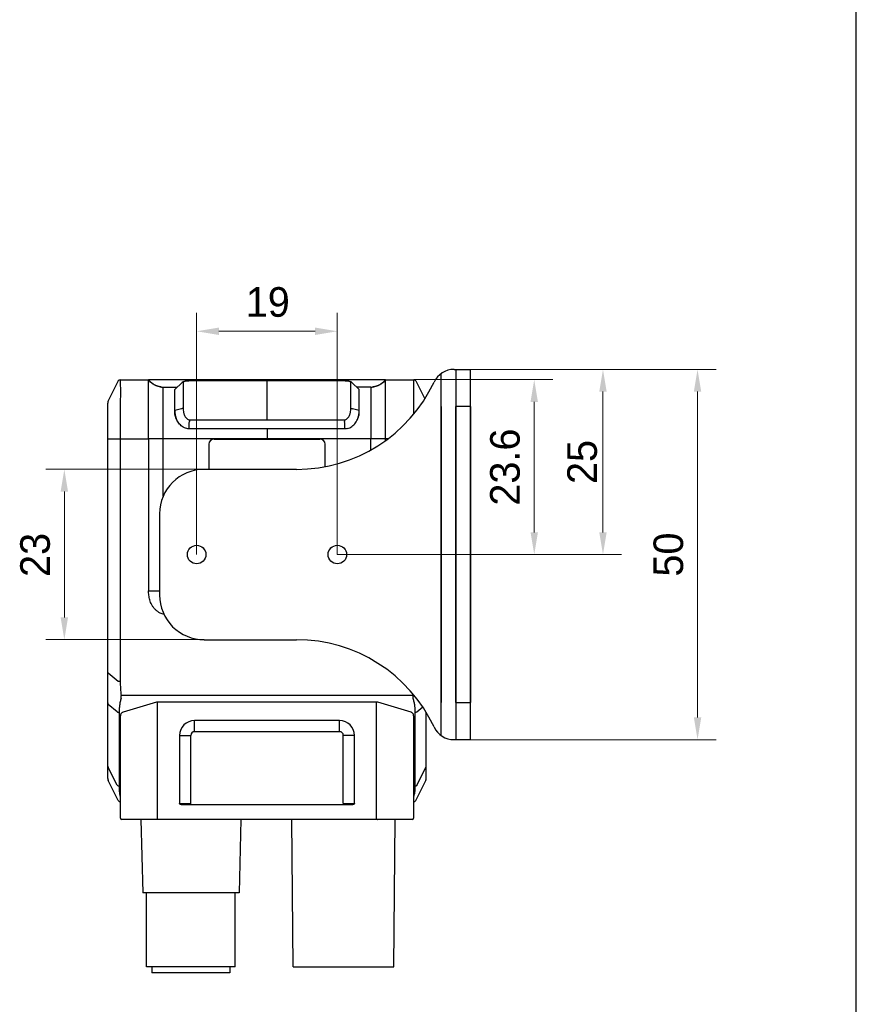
# Model space of a CAD drawing. Header units: millimetres. Extents: x 2329 to 5782, y 1296 to 2780.
# Tile 105 of 123: x 5002 to 5115, y 2119 to 2252. Entities that reach past the tile are written whole.
import ezdxf

# ---------------------------------------------------------------- set-up
doc = ezdxf.new("R2010")
doc.units = ezdxf.units.MM
doc.header["$LTSCALE"] = 0.3
for name, color, linetype in [('00_COMPONENTS', 7, 'Continuous'), ('09_ALL_ROUNDS', 7, 'Continuous'), ('20_ALL_FEATURES', 7, 'Continuous'), ('51__DRAFT_DIMS', 7, 'Continuous')]:
    doc.layers.add(name, color=color, linetype=linetype)
doc.styles.add('尺寸值样式', font='兰亭黑 GBK.TTF', dxfattribs={"height": 4})
doc.dimstyles.new('1直线标注', dxfattribs={"dimtxt": 4, "dimasz": 3, "dimexe": 2.5, "dimexo": 0, "dimtad": 1, "dimdec": 1, "dimdsep": 46, "dimtxsty": '尺寸值样式', "dimcen": 0, "dimclrd": 8, "dimclre": 8, "dimclrt": 7, "dimadec": 0, "dimazin": 0, "dimtp": 0.001, "dimtm": 0.001, "dimtfac": 1, "dimtdec": 1, "dimtmove": 0, "dimatfit": 0, "dimldrblk": '_FILLED', "dimfxl": 1, "dimtolj": 1, "dimlwd": 15, "dimlwe": 15, "dimarcsym": 0})

# ---------------------------------------------------------------- blocks, each defined once
blk = doc.blocks.new('*D348')
at = {"layer": '51__DRAFT_DIMS', "color": 8, "lineweight": 15}
for p, q in [((5026.3, 2179.5), (5026.3, 2212.15)), ((5045.3, 2179.5), (5045.3, 2212.15)), ((5029.3, 2209.65), (5042.3, 2209.65))]:
    blk.add_line(p, q, dxfattribs=at)
at = {"layer": '51__DRAFT_DIMS', "color": 8}
for points in [[(5029.3, 2210.15), (5029.3, 2209.15), (5026.3, 2209.65)], [(5042.3, 2209.15), (5042.3, 2210.15), (5045.3, 2209.65)]]:
    blk.add_solid(points, dxfattribs=at)
at = {"layer": 'Defpoints', "color": 0}
for p in [(5045.3, 2209.65), (5026.3, 2179.5), (5045.3, 2179.5)]:
    blk.add_point(p, dxfattribs=at)
at = {"layer": '51__DRAFT_DIMS', "color": 7, "insert": (5035.91, 2215.61), "char_height": 4, "attachment_point": 2, "line_spacing_factor": 0.9, "style": '尺寸值样式'}
blk.add_mtext('\\A1;19', dxfattribs=at)
blk = doc.blocks.new('_FILLED')
at = {"color": 0, "linetype": 'ByBlock'}
blk.add_solid([(0, 0), (-1, 0.167), (-1, -0.167)], dxfattribs=at)
blk = doc.blocks.new('*D349')
at = {"layer": '51__DRAFT_DIMS', "color": 8, "lineweight": 15}
for p, q in [((5055.62, 2203.12), (5074.39, 2203.12)), ((5071.89, 2200.12), (5071.89, 2182.5)), ((5045.3, 2179.5), (5074.39, 2179.5))]:
    blk.add_line(p, q, dxfattribs=at)
at = {"layer": '51__DRAFT_DIMS', "color": 8}
for points in [[(5072.39, 2200.12), (5071.39, 2200.12), (5071.89, 2203.12)], [(5071.39, 2182.5), (5072.39, 2182.5), (5071.89, 2179.5)]]:
    blk.add_solid(points, dxfattribs=at)
at = {"layer": 'Defpoints', "color": 0}
for p in [(5055.62, 2203.12), (5045.3, 2179.5), (5071.89, 2179.5)]:
    blk.add_point(p, dxfattribs=at)
at = {"layer": '51__DRAFT_DIMS', "color": 7, "insert": (5065.93, 2191.31), "char_height": 4, "attachment_point": 2, "rotation": 90, "line_spacing_factor": 0.9, "style": '尺寸值样式'}
blk.add_mtext('\\A1;23.6{}{{\\H0.7x;}{}}', dxfattribs=at)
blk = doc.blocks.new('*D350')
at = {"layer": '51__DRAFT_DIMS', "color": 8, "lineweight": 15}
for p, q in [((5027.3, 2191.01), (5005.94, 2191.01)), ((5008.44, 2188.01), (5008.44, 2171.01)), ((5027.3, 2168.01), (5005.94, 2168.01))]:
    blk.add_line(p, q, dxfattribs=at)
at = {"layer": '51__DRAFT_DIMS', "color": 8}
for points in [[(5008.94, 2188.01), (5007.94, 2188.01), (5008.44, 2191.01)], [(5007.94, 2171.01), (5008.94, 2171.01), (5008.44, 2168.01)]]:
    blk.add_solid(points, dxfattribs=at)
at = {"layer": 'Defpoints', "color": 0}
for p in [(5027.3, 2191.01), (5008.44, 2168.01), (5027.3, 2168.01)]:
    blk.add_point(p, dxfattribs=at)
at = {"layer": '51__DRAFT_DIMS', "color": 7, "insert": (5002.48, 2179.45), "char_height": 4, "attachment_point": 2, "rotation": 90, "line_spacing_factor": 0.9, "style": '尺寸值样式'}
blk.add_mtext('\\A1;23', dxfattribs=at)
blk = doc.blocks.new('*D351')
at = {"layer": '51__DRAFT_DIMS', "color": 8, "lineweight": 15}
for p, q in [((5063.3, 2204.5), (5096.44, 2204.5)), ((5093.94, 2201.5), (5093.94, 2157.5)), ((5063.3, 2154.5), (5096.44, 2154.5))]:
    blk.add_line(p, q, dxfattribs=at)
at = {"layer": '51__DRAFT_DIMS', "color": 8}
for points in [[(5094.44, 2201.5), (5093.44, 2201.5), (5093.94, 2204.5)], [(5093.44, 2157.5), (5094.44, 2157.5), (5093.94, 2154.5)]]:
    blk.add_solid(points, dxfattribs=at)
at = {"layer": 'Defpoints', "color": 0}
for p in [(5063.3, 2204.5), (5063.3, 2154.5), (5093.94, 2154.5)]:
    blk.add_point(p, dxfattribs=at)
at = {"layer": '51__DRAFT_DIMS', "color": 7, "insert": (5087.99, 2179.5), "char_height": 4, "attachment_point": 2, "rotation": 90, "line_spacing_factor": 0.9, "style": '尺寸值样式'}
blk.add_mtext('\\A1;50{}{{\\H0.7x;}{}}', dxfattribs=at)
blk = doc.blocks.new('*D352')
at = {"color": 8, "lineweight": 15}
for p, q in [((5063.3, 2204.5), (5083.67, 2204.5)), ((5081.17, 2182.5), (5081.17, 2201.5)), ((5045.3, 2179.5), (5083.67, 2179.5))]:
    blk.add_line(p, q, dxfattribs=at)
at = {"color": 8}
for points in [[(5081.67, 2201.5), (5080.67, 2201.5), (5081.17, 2204.5)], [(5080.67, 2182.5), (5081.67, 2182.5), (5081.17, 2179.5)]]:
    blk.add_solid(points, dxfattribs=at)
at = {"layer": 'Defpoints', "color": 0}
for p in [(5063.3, 2204.5), (5081.17, 2204.5), (5045.3, 2179.5)]:
    blk.add_point(p, dxfattribs=at)
at = {"color": 7, "insert": (5078.38, 2192), "char_height": 4, "attachment_point": 5, "rotation": 90, "style": '尺寸值样式'}
blk.add_mtext('\\A1;25{}{{\\H0.7x;}{}}', dxfattribs=at)

msp = doc.modelspace()

# ---------------------------------------------------------------- linework, layer by layer
msp.add_line((5115.37902, 1985.80312), (5115.37902, 2517.65196))
at = {"layer": '00_COMPONENTS'}
for p, q in [((5059.3049, 2199.50291), (5059.3049, 2159.50291)), ((5061.3049, 2159.50291), (5061.3049, 2199.50291)), ((5063.3049, 2199.50291), (5063.3049, 2159.50291)), ((5039.8049, 2191.00291), (5027.3049, 2191.00291)), ((5021.3049, 2185.00291), (5021.3049, 2174.00291)), ((5027.3049, 2168.00291), (5039.8049, 2168.00291))]:
    msp.add_line(p, q, dxfattribs=at)
for centre, start, end in [((5027.3049, 2185.00291), 90.0000001, 180), ((5027.3049, 2174.00291), 180, 270.0000001)]:
    msp.add_arc(centre, 6, start, end, dxfattribs=at)
at = {"layer": '09_ALL_ROUNDS'}
for p, q in [((5015.72194, 2202.94968), (5014.37378, 2200.25337)), ((5015.72194, 2202.94968), (5015.72193, 2202.94937)), ((5015.99027, 2203.11552), (5019.80485, 2203.11552)), ((5051.80491, 2203.11552), (5055.61949, 2203.11552)), ((5055.88782, 2202.94936), (5055.88782, 2202.94968)), ((5055.88782, 2202.94968), (5057.10792, 2200.50948)), ((5014.30486, 2149.26935), (5014.30486, 2199.9614)), ((5014.30486, 2195.11552), (5019.80486, 2195.11561)), ((5015.99027, 2195.11552), (5015.99027, 2162.3766)), ((5019.80486, 2195.11561), (5019.80486, 2174.61552)), ((5021.8053, 2187.40175), (5021.80486, 2195.11548)), ((5049.8049, 2193.60738), (5049.8049, 2195.11553)), ((5051.8049, 2194.88214), (5051.8049, 2195.11554)), ((5052.12172, 2195.11554), (5051.8049, 2195.11554)), ((5019.80486, 2174.61552), (5021.3049, 2174.61552)), ((5014.30486, 2163.49345), (5014.37378, 2163.49345)), ((5015.72194, 2162.3766), (5014.37378, 2163.49345)), ((5015.99027, 2162.3766), (5015.72194, 2162.3766)), ((5055.50596, 2160.454), (5016.1038, 2160.454)), ((5055.50596, 2160.454), (5055.71941, 2160.42492)), ((5015.57194, 2158.25822), (5014.37378, 2159.25081)), ((5015.84027, 2158.14096), (5015.84027, 2148.22145)), ((5055.76949, 2158.14096), (5055.76949, 2148.22145)), ((5056.03782, 2158.25822), (5056.83325, 2158.91718)), ((5057.3049, 2149.26849), (5057.3049, 2158.17999)), ((5015.57194, 2148.33871), (5014.37378, 2150.73503)), ((5056.03782, 2148.33871), (5057.23597, 2150.73503)), ((5014.31108, 2149.1797), (5014.31209, 2149.1727)), ((5014.31209, 2149.1727), (5014.32118, 2149.12457)), ((5014.32118, 2149.12457), (5014.33394, 2149.07694)), ((5014.37378, 2148.97767), (5014.374, 2148.97723)), ((5015.72194, 2146.28136), (5014.37378, 2148.97767)), ((5055.88782, 2146.28136), (5057.23597, 2148.97767)), ((5057.23597, 2148.97767), (5057.23575, 2148.97723))]:
    msp.add_line(p, q, dxfattribs=at)
for points in [[(5014.33394, 2149.07694), (5014.35039, 2149.0301), (5014.36787, 2148.9903)], [(5057.23608, 2148.97787), (5057.25535, 2149.02014), (5057.27301, 2149.06809), (5057.28688, 2149.1173), (5057.29685, 2149.16745), (5057.29839, 2149.17767)]]:
    msp.add_lwpolyline(points, dxfattribs=at)
for centre, radius, start, end in [((5015.99027, 2202.81552), 0.3, 90, 153.4349488), ((5055.61949, 2202.81552), 0.3, 26.5650512, 90), ((5014.95773, 2199.9614), 0.65288, 153.4349488, 180), ((5014.9573, 2149.26953), 0.65243, 180, 205.3352969), ((5056.65203, 2149.26964), 0.65288, 333.4925055, 0), ((5015.99027, 2146.41552), 0.3, 206.5650512, 270), ((5022.41621, 2148.1064), 6.58117, 188.2616507, 192.3192853), ((5055.61949, 2146.41552), 0.3, 270, 333.4349488), ((5049.20575, 2148.10419), 6.56877, 347.7678411, 351.8379183)]:
    msp.add_arc(centre, radius, start, end, dxfattribs=at)
for points, knots in [([(5015.99027, 2203.11552), (5015.99061, 2203.10761), (5015.99064, 2203.04969), (5015.99549, 2202.84269), (5015.99889, 2202.33381), (5016.00245, 2201.40296), (5015.99717, 2200.07503), (5015.99243, 2198.49215), (5015.99028, 2196.81425), (5015.99027, 2195.68255), (5015.99027, 2195.11552)], [0, 0, 0, 0, 0.002968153, 0.021713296, 0.07765168, 0.193786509, 0.37078991, 0.575615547, 0.787367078, 1, 1, 1, 1]), ([(5055.61694, 2198.45571), (5055.6169, 2198.47449), (5055.61565, 2199.03942), (5055.613, 2199.85529), (5055.60978, 2200.87296), (5055.60853, 2201.52238), (5055.6094, 2202.05217), (5055.61152, 2202.45407), (5055.61422, 2202.73278), (5055.61614, 2202.91996), (5055.61851, 2203.01985), (5055.61833, 2203.08841), (5055.61993, 2203.09994), (5055.61924, 2203.11677), (5055.61949, 2203.11552)], [0.4175201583, 0.4175201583, 0.4175201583, 0.4175201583, 0.4245624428, 0.6293687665, 0.7234596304, 0.8062141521, 0.8728368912, 0.9222966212, 0.9565162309, 0.9782623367, 0.9907204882, 0.9970288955, 0.9995205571, 1, 1, 1, 1]), ([(5021.89901, 2171.39976), (5021.72345, 2171.45265), (5021.42826, 2171.56673), (5021.03653, 2171.79688), (5020.72059, 2172.05756), (5020.45081, 2172.36597), (5020.17939, 2172.7992), (5019.96608, 2173.3518), (5019.84096, 2173.99806), (5019.8105, 2174.41443), (5019.80486, 2174.61552)], [0.2555752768, 0.2555752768, 0.2555752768, 0.2555752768, 0.3543120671, 0.4254587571, 0.500019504, 0.5744309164, 0.6456613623, 0.7750681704, 0.8913970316, 1, 1, 1, 1]), ([(5015.99027, 2162.3766), (5015.99027, 2162.05536), (5015.99655, 2161.41249), (5016.06044, 2160.77225), (5016.1038, 2160.454)], [0, 0, 0, 0, 0.500032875, 1, 1, 1, 1]), ([(5014.30486, 2159.45727), (5014.30486, 2159.42143), (5014.31731, 2159.34755), (5014.35207, 2159.28151), (5014.37378, 2159.25081)], [0, 0, 0, 0, 0.48792982, 1, 1, 1, 1]), ([(5016.09816, 2160.10044), (5016.05189, 2159.94023), (5015.97128, 2159.61756), (5015.886, 2159.12757), (5015.84276, 2158.63438), (5015.84027, 2158.30528), (5015.84027, 2158.14096)], [0, 0, 0, 0, 0.252219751, 0.502508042, 0.75147474, 1, 1, 1, 1]), ([(5016.09817, 2160.10046), (5016.10435, 2160.15424), (5016.10994, 2160.27229), (5016.10726, 2160.39028), (5016.1038, 2160.454)], [0, 0, 0, 0, 0.45900125, 1, 1, 1, 1]), ([(5055.50596, 2160.454), (5055.50251, 2160.39026), (5055.49982, 2160.27227), (5055.50539, 2160.15421), (5055.51159, 2160.10044)], [0, 0, 0, 0, 0.54115885, 1, 1, 1, 1]), ([(5055.5116, 2160.10044), (5055.55788, 2159.94023), (5055.63846, 2159.61755), (5055.72378, 2159.12757), (5055.767, 2158.63438), (5055.76949, 2158.30528), (5055.76949, 2158.14096)], [0, 0, 0, 0, 0.252219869, 0.502509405, 0.751475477, 1, 1, 1, 1]), ([(5015.84027, 2158.14096), (5015.81282, 2158.14096), (5015.71445, 2158.15005), (5015.61351, 2158.19943), (5015.57194, 2158.25822)], [0, 0, 0, 0, 0.275945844, 1, 1, 1, 1]), ([(5056.03782, 2158.25822), (5056.02488, 2158.23993), (5055.9533, 2158.16843), (5055.84682, 2158.14096), (5055.76949, 2158.14096)], [0, 0, 0, 0, 0.224689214, 1, 1, 1, 1]), ([(5014.30486, 2150.94148), (5014.30486, 2150.90565), (5014.31731, 2150.83176), (5014.35207, 2150.76573), (5014.37378, 2150.73503)], [0, 0, 0, 0, 0.48792982, 1, 1, 1, 1]), ([(5057.23597, 2150.73503), (5057.25769, 2150.76573), (5057.29245, 2150.83176), (5057.3049, 2150.90565), (5057.3049, 2150.94148)], [0, 0, 0, 0, 0.51207018, 1, 1, 1, 1]), ([(5015.84027, 2148.22145), (5015.81282, 2148.22145), (5015.71445, 2148.23054), (5015.61351, 2148.27992), (5015.57194, 2148.33871)], [0, 0, 0, 0, 0.275945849, 1, 1, 1, 1]), ([(5015.84027, 2148.22145), (5015.84027, 2148.04441), (5015.84335, 2147.68975), (5015.87793, 2147.33633), (5015.90334, 2147.16073)], [0, 0, 0, 0, 0.499452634, 1, 1, 1, 1]), ([(5055.76949, 2148.22145), (5055.76949, 2148.04623), (5055.76648, 2147.69524), (5055.73282, 2147.34542), (5055.70798, 2147.17159)], [0, 0, 0, 0, 0.49946854, 1, 1, 1, 1]), ([(5056.03782, 2148.33871), (5056.02488, 2148.32042), (5055.9533, 2148.24893), (5055.84682, 2148.22145), (5055.76949, 2148.22145)], [0, 0, 0, 0, 0.224689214, 1, 1, 1, 1])]:
    msp.add_open_spline(points, degree=3, knots=knots, dxfattribs=at)
msp.add_open_spline([(5055.50596, 2160.454), (5055.51498, 2160.52024), (5055.52351, 2160.58656), (5055.53152, 2160.65294)], degree=3, dxfattribs=at)
at = {"layer": '20_ALL_FEATURES'}
for p, q in [((5059.3049, 2155.07791), (5059.3049, 2203.92791)), ((5061.07107, 2204.50291), (5063.3049, 2204.50291)), ((5061.3049, 2204.50291), (5061.3049, 2154.50291)), ((5063.3049, 2154.50291), (5063.3049, 2204.50291)), ((5051.80491, 2203.11552), (5019.80485, 2203.11552)), ((5019.80486, 2195.11561), (5019.80486, 2203.11553)), ((5019.83658, 2203.07398), (5019.82402, 2203.09025)), ((5019.84923, 2203.0578), (5019.83658, 2203.07398)), ((5019.86198, 2203.04173), (5019.84923, 2203.0578)), ((5019.87483, 2203.02576), (5019.86198, 2203.04173)), ((5019.90735, 2202.98633), (5019.89427, 2203.00202)), ((5019.92052, 2202.97075), (5019.90735, 2202.98633)), ((5019.93378, 2202.95529), (5019.92052, 2202.97075)), ((5019.94714, 2202.93994), (5019.93378, 2202.95529)), ((5019.96058, 2202.92472), (5019.94714, 2202.93994)), ((5019.97411, 2202.90962), (5019.96058, 2202.92472)), ((5019.98773, 2202.89464), (5019.97411, 2202.90962)), ((5020.00144, 2202.87979), (5019.98773, 2202.89464)), ((5020.01524, 2202.86506), (5020.00144, 2202.87979)), ((5020.02912, 2202.85047), (5020.01524, 2202.86506)), ((5020.04308, 2202.836), (5020.02912, 2202.85047)), ((5020.05713, 2202.82167), (5020.04308, 2202.836)), ((5020.07126, 2202.80747), (5020.05713, 2202.82167)), ((5020.08547, 2202.7934), (5020.07126, 2202.80747)), ((5020.09976, 2202.77947), (5020.08547, 2202.7934)), ((5020.11413, 2202.76568), (5020.09976, 2202.77947)), ((5020.12858, 2202.75203), (5020.11413, 2202.76568)), ((5020.14311, 2202.73852), (5020.12858, 2202.75203)), ((5020.15771, 2202.72516), (5020.14311, 2202.73852)), ((5020.17239, 2202.71193), (5020.15771, 2202.72516)), ((5020.18713, 2202.69885), (5020.17239, 2202.71193)), ((5020.20196, 2202.68592), (5020.18713, 2202.69885)), ((5020.21685, 2202.67313), (5020.20196, 2202.68592)), ((5020.23181, 2202.66049), (5020.21685, 2202.67313)), ((5020.24684, 2202.64799), (5020.23181, 2202.66049)), ((5020.26193, 2202.63565), (5020.24684, 2202.64799)), ((5020.2771, 2202.62346), (5020.26193, 2202.63565)), ((5020.29232, 2202.61142), (5020.2771, 2202.62346)), ((5020.30761, 2202.59952), (5020.29232, 2202.61142)), ((5020.3461, 2202.57047), (5020.33066, 2202.58197)), ((5020.3616, 2202.55911), (5020.3461, 2202.57047)), ((5020.37716, 2202.54791), (5020.3616, 2202.55911)), ((5020.39277, 2202.53686), (5020.37716, 2202.54791)), ((5020.40843, 2202.52597), (5020.39277, 2202.53686)), ((5020.42415, 2202.51524), (5020.40843, 2202.52597)), ((5020.43992, 2202.50466), (5020.42415, 2202.51524)), ((5020.45573, 2202.49423), (5020.43992, 2202.50466)), ((5020.4716, 2202.48397), (5020.45573, 2202.49423)), ((5020.48751, 2202.47385), (5020.4716, 2202.48397)), ((5020.50347, 2202.4639), (5020.48751, 2202.47385)), ((5020.51947, 2202.4541), (5020.50347, 2202.4639)), ((5020.53551, 2202.44446), (5020.51947, 2202.4541)), ((5020.55159, 2202.43497), (5020.53551, 2202.44446)), ((5020.56771, 2202.42565), (5020.55159, 2202.43497)), ((5020.58387, 2202.41647), (5020.56771, 2202.42565)), ((5020.60006, 2202.40746), (5020.58387, 2202.41647)), ((5020.61628, 2202.3986), (5020.60006, 2202.40746)), ((5020.63254, 2202.38989), (5020.61628, 2202.3986)), ((5020.64883, 2202.38134), (5020.63254, 2202.38989)), ((5020.68967, 2202.36065), (5020.67331, 2202.36881)), ((5020.70605, 2202.35264), (5020.68967, 2202.36065)), ((5020.72244, 2202.3448), (5020.70605, 2202.35264)), ((5020.73884, 2202.33711), (5020.72244, 2202.3448)), ((5020.75525, 2202.32957), (5020.73884, 2202.33711)), ((5020.77167, 2202.32219), (5020.75525, 2202.32957)), ((5020.7881, 2202.31497), (5020.77167, 2202.32219)), ((5020.80453, 2202.3079), (5020.7881, 2202.31497)), ((5020.82096, 2202.30099), (5020.80453, 2202.3079)), ((5020.83739, 2202.29422), (5020.82096, 2202.30099)), ((5020.85382, 2202.28761), (5020.83739, 2202.29422)), ((5020.87024, 2202.28115), (5020.85382, 2202.28761)), ((5020.88666, 2202.27484), (5020.87024, 2202.28115)), ((5020.90307, 2202.26867), (5020.88666, 2202.27484)), ((5020.91947, 2202.26266), (5020.90307, 2202.26867)), ((5020.93586, 2202.25679), (5020.91947, 2202.26266)), ((5020.95223, 2202.25106), (5020.93586, 2202.25679)), ((5020.96859, 2202.24548), (5020.95223, 2202.25106)), ((5020.98492, 2202.24005), (5020.96859, 2202.24548)), ((5021.00124, 2202.23475), (5020.98492, 2202.24005)), ((5021.01753, 2202.22959), (5021.00124, 2202.23475)), ((5021.0338, 2202.22458), (5021.01753, 2202.22959)), ((5021.05005, 2202.2197), (5021.0338, 2202.22458)), ((5021.06626, 2202.21495), (5021.05005, 2202.2197)), ((5021.08245, 2202.21034), (5021.06626, 2202.21495)), ((5021.0986, 2202.20587), (5021.08245, 2202.21034)), ((5021.13882, 2202.19525), (5021.12276, 2202.1994)), ((5021.15484, 2202.19123), (5021.13882, 2202.19525)), ((5021.17083, 2202.18733), (5021.15484, 2202.19123)), ((5021.18676, 2202.18356), (5021.17083, 2202.18733)), ((5021.20266, 2202.17991), (5021.18676, 2202.18356)), ((5021.21851, 2202.17639), (5021.20266, 2202.17991)), ((5021.2343, 2202.17298), (5021.21851, 2202.17639)), ((5021.25005, 2202.1697), (5021.2343, 2202.17298)), ((5021.26575, 2202.16653), (5021.25005, 2202.1697)), ((5021.28139, 2202.16347), (5021.26575, 2202.16653)), ((5021.29698, 2202.16053), (5021.28139, 2202.16347)), ((5021.3125, 2202.1577), (5021.29698, 2202.16053)), ((5021.32797, 2202.15498), (5021.3125, 2202.1577)), ((5021.34338, 2202.15237), (5021.32797, 2202.15498)), ((5021.35873, 2202.14986), (5021.34338, 2202.15237)), ((5021.37401, 2202.14746), (5021.35873, 2202.14986)), ((5021.38923, 2202.14517), (5021.37401, 2202.14746)), ((5021.40438, 2202.14297), (5021.38923, 2202.14517)), ((5021.41946, 2202.14087), (5021.40438, 2202.14297)), ((5021.43446, 2202.13888), (5021.41946, 2202.14087)), ((5021.80486, 2202.11552), (5023.69189, 2202.11552)), ((5024.30143, 2202.70503), (5023.40177, 2201.83554)), ((5024.47052, 2202.69536), (5024.47052, 2199.2104)), ((5025.32634, 2202.93783), (5025.32634, 2202.93899)), ((5035.80488, 2197.68608), (5035.80488, 2203.11552)), ((5046.28341, 2202.93783), (5046.28341, 2202.93899)), ((5047.13922, 2199.21346), (5047.13923, 2202.69569)), ((5048.20787, 2201.83565), (5047.30833, 2202.70503)), ((5049.8049, 2202.11552), (5047.91787, 2202.11552)), ((5050.13367, 2202.13379), (5050.11842, 2202.13209)), ((5050.15067, 2202.13579), (5050.13367, 2202.13379)), ((5050.16777, 2202.13791), (5050.15067, 2202.13579)), ((5050.18496, 2202.14015), (5050.16777, 2202.13791)), ((5050.22837, 2202.14634), (5050.21094, 2202.14377)), ((5050.24589, 2202.14905), (5050.22837, 2202.14634)), ((5050.26349, 2202.15189), (5050.24589, 2202.14905)), ((5050.28118, 2202.15488), (5050.26349, 2202.15189)), ((5050.29895, 2202.15801), (5050.28118, 2202.15488)), ((5050.3168, 2202.16128), (5050.29895, 2202.15801)), ((5050.33472, 2202.1647), (5050.3168, 2202.16128)), ((5050.35272, 2202.16827), (5050.33472, 2202.1647)), ((5050.37079, 2202.172), (5050.35272, 2202.16827)), ((5050.38892, 2202.17588), (5050.37079, 2202.172)), ((5050.40712, 2202.17992), (5050.38892, 2202.17588)), ((5050.42539, 2202.18412), (5050.40712, 2202.17992)), ((5050.44371, 2202.18849), (5050.42539, 2202.18412)), ((5050.46209, 2202.19302), (5050.44371, 2202.18849)), ((5050.48052, 2202.19771), (5050.46209, 2202.19302)), ((5050.49901, 2202.20258), (5050.48052, 2202.19771)), ((5050.51754, 2202.20762), (5050.49901, 2202.20258)), ((5050.53612, 2202.21284), (5050.51754, 2202.20762)), ((5050.55474, 2202.21823), (5050.53612, 2202.21284)), ((5050.5734, 2202.2238), (5050.55474, 2202.21823)), ((5050.5921, 2202.22955), (5050.5734, 2202.2238)), ((5050.63897, 2202.24475), (5050.6202, 2202.23853)), ((5050.65777, 2202.25115), (5050.63897, 2202.24475)), ((5050.67659, 2202.25774), (5050.65777, 2202.25115)), ((5051.59169, 2202.86207), (5051.57571, 2202.84534)), ((5051.60756, 2202.87898), (5051.59169, 2202.86207)), ((5051.62331, 2202.89605), (5051.60756, 2202.87898)), ((5051.63895, 2202.91329), (5051.62331, 2202.89605)), ((5051.65447, 2202.93069), (5051.63895, 2202.91329)), ((5051.66987, 2202.94825), (5051.65447, 2202.93069)), ((5051.68515, 2202.96597), (5051.66987, 2202.94825)), ((5051.70031, 2202.98384), (5051.68515, 2202.96597)), ((5051.71535, 2203.00186), (5051.70031, 2202.98384)), ((5051.73027, 2203.02003), (5051.71535, 2203.00186)), ((5051.74506, 2203.03834), (5051.73027, 2203.02003)), ((5051.75973, 2203.05679), (5051.74506, 2203.03834)), ((5051.77426, 2203.07538), (5051.75973, 2203.05679)), ((5051.78867, 2203.0941), (5051.77426, 2203.07538)), ((5051.8049, 2195.11553), (5051.8049, 2203.11551)), ((5023.35483, 2198.4765), (5023.35486, 2201.74844)), ((5048.2549, 2198.47734), (5048.2549, 2201.7431)), ((5063.3049, 2199.50291), (5061.3049, 2199.50291)), ((5024.25839, 2199.18979), (5023.35486, 2198.97126)), ((5048.2549, 2198.97126), (5047.35137, 2199.18979)), ((5025.29567, 2196.53949), (5025.29861, 2196.60638)), ((5025.32643, 2197.68608), (5025.32644, 2197.45847)), ((5025.32643, 2197.68608), (5046.28332, 2197.68608)), ((5046.28332, 2197.68608), (5046.28331, 2197.45847)), ((5046.31418, 2196.5395), (5046.31114, 2196.60652)), ((5046.30488, 2196.46518), (5025.3033, 2196.46518)), ((5035.80488, 2196.46518), (5035.80488, 2195.11551)), ((5051.8049, 2195.11554), (5019.80486, 2195.11561)), ((5027.9549, 2194.3903), (5027.9549, 2191.00291)), ((5028.6549, 2195.0903), (5042.9549, 2195.0903)), ((5043.6549, 2191.36768), (5043.6549, 2194.3903)), ((5039.8049, 2191.00291), (5027.3049, 2191.00291)), ((5021.3049, 2185.00291), (5021.3049, 2174.00291)), ((5027.3049, 2168.00291), (5039.8049, 2168.00291)), ((5014.30486, 2160.66916), (5014.30486, 2160.79486)), ((5020.86309, 2159.5596), (5016.36309, 2158.2096)), ((5021.00676, 2143.72211), (5021.00676, 2159.58068)), ((5050.60676, 2159.58068), (5021.00676, 2159.58068)), ((5050.60676, 2143.72211), (5050.60676, 2159.58068)), ((5055.25044, 2158.2096), (5050.75043, 2159.5596)), ((5061.3049, 2159.50291), (5063.3049, 2159.50291)), ((5016.00676, 2143.92211), (5016.00676, 2157.73068)), ((5026.00676, 2155.57855), (5026.00676, 2157.07855)), ((5045.60676, 2157.07855), (5026.00676, 2157.07855)), ((5045.60676, 2155.57855), (5045.60676, 2157.07855)), ((5055.60676, 2157.73118), (5055.60676, 2143.92211)), ((5045.60676, 2155.57855), (5026.00676, 2155.57855)), ((5024.00676, 2155.07855), (5024.00676, 2145.86353)), ((5024.00676, 2155.07855), (5025.50676, 2155.07855)), ((5025.50676, 2145.72211), (5025.50676, 2155.07855)), ((5047.60676, 2155.07855), (5046.10676, 2155.07855)), ((5046.10676, 2145.86353), (5046.10676, 2155.07855)), ((5047.60676, 2145.86353), (5047.60676, 2155.07855)), ((5061.07107, 2154.50291), (5063.3049, 2154.50291)), ((5014.30486, 2150.02732), (5014.30486, 2150.02701)), ((5057.30491, 2150.02599), (5057.3049, 2150.02675)), ((5057.3049, 2150.02528), (5057.3049, 2150.0259)), ((5024.00676, 2145.86353), (5025.50676, 2145.86353)), ((5047.31779, 2145.72211), (5024.29573, 2145.72211)), ((5046.10676, 2145.86353), (5047.60676, 2145.86353)), ((5055.40676, 2143.72211), (5016.20676, 2143.72211)), ((5018.76465, 2143.72211), (5019.02422, 2133.80969)), ((5032.28378, 2143.72211), (5032.02422, 2133.80969)), ((5039.32421, 2123.82211), (5039.15055, 2143.72211)), ((5052.92421, 2123.82211), (5053.09788, 2143.72211)), ((5032.02419, 2133.80969), (5019.02424, 2133.80969)), ((5019.52422, 2123.80969), (5019.52422, 2133.80969)), ((5031.52422, 2123.80969), (5031.52422, 2133.80969)), ((5031.52422, 2123.80969), (5019.52422, 2123.80969)), ((5020.27422, 2123.80969), (5020.27422, 2123.00969)), ((5030.77422, 2123.80969), (5030.77422, 2123.00969)), ((5039.32421, 2123.82211), (5052.92421, 2123.82211)), ((5030.77422, 2123.00969), (5020.27422, 2123.00969))]:
    msp.add_line(p, q, dxfattribs=at)
for points in [[(5019.82402, 2203.09025), (5019.81156, 2203.10663), (5019.80487, 2203.11551)], [(5019.89427, 2203.00202), (5019.88128, 2203.01782), (5019.87483, 2203.02576)], [(5020.33066, 2202.58197), (5020.31528, 2202.59364), (5020.30761, 2202.59952)], [(5020.67331, 2202.36881), (5020.65698, 2202.37713), (5020.64883, 2202.38134)], [(5021.12276, 2202.1994), (5021.10666, 2202.20368), (5021.0986, 2202.20587)], [(5021.45405, 2202.1364), (5021.44194, 2202.13791), (5021.43446, 2202.13888)], [(5025.12485, 2202.93444), (5025.11251, 2202.93382), (5025.0671, 2202.93121), (5025.02402, 2202.92826), (5024.98268, 2202.92497), (5024.94314, 2202.92136), (5024.90521, 2202.91744), (5024.86814, 2202.91315), (5024.83192, 2202.90846), (5024.79659, 2202.90337), (5024.76158, 2202.89776), (5024.72681, 2202.89157), (5024.69244, 2202.88476), (5024.65834, 2202.87724), (5024.62466, 2202.86897), (5024.5913, 2202.85983), (5024.55778, 2202.84955), (5024.5242, 2202.83799), (5024.49068, 2202.82495), (5024.45673, 2202.80995), (5024.42258, 2202.79268), (5024.38847, 2202.77278), (5024.35407, 2202.74942), (5024.31975, 2202.7219), (5024.30172, 2202.70531)], [(5025.31814, 2202.93898), (5025.2676, 2202.93862), (5025.21649, 2202.9377), (5025.16508, 2202.93615), (5025.1246, 2202.93443)], [(5046.48511, 2202.93443), (5046.45507, 2202.93576), (5046.4039, 2202.93743), (5046.35292, 2202.93848), (5046.30243, 2202.93895), (5025.31814, 2202.93898)], [(5047.3081, 2202.70525), (5047.27245, 2202.73657), (5047.23441, 2202.76431), (5047.19643, 2202.78757), (5047.15894, 2202.80713), (5047.12144, 2202.82397), (5047.0842, 2202.83848), (5047.04743, 2202.85101), (5047.01046, 2202.86211), (5046.97328, 2202.87197), (5046.93609, 2202.88072), (5046.8984, 2202.8886), (5046.86025, 2202.89569), (5046.82172, 2202.90206), (5046.78233, 2202.90784), (5046.7422, 2202.91307), (5046.70127, 2202.9178), (5046.65871, 2202.92212), (5046.61437, 2202.92604), (5046.56821, 2202.92952), (5046.51947, 2202.93261), (5046.48492, 2202.93444)], [(5050.21094, 2202.14377), (5050.1936, 2202.14133), (5050.18496, 2202.14015)], [(5050.6202, 2202.23853), (5050.60146, 2202.2325), (5050.5921, 2202.22955)], [(5051.57571, 2202.84534), (5051.55961, 2202.82877), (5051.55153, 2202.82056), (5051.54341, 2202.81239), (5051.53527, 2202.80426), (5051.5271, 2202.79618), (5051.51891, 2202.78814), (5051.51068, 2202.78015), (5051.50244, 2202.7722), (5051.49416, 2202.7643), (5051.48586, 2202.75645), (5051.47754, 2202.74864), (5051.46919, 2202.74087), (5051.46081, 2202.73316), (5051.45241, 2202.72549), (5051.44399, 2202.71787), (5051.43554, 2202.7103), (5051.42706, 2202.70277), (5051.41856, 2202.69529), (5051.41004, 2202.68786), (5051.4015, 2202.68048), (5051.39293, 2202.67315), (5051.38434, 2202.66586), (5051.37572, 2202.65863), (5051.36709, 2202.65144), (5051.35843, 2202.6443), (5051.34975, 2202.63722), (5051.34104, 2202.63018), (5051.33232, 2202.62319), (5051.32357, 2202.61625), (5051.31481, 2202.60936), (5051.30602, 2202.60252), (5051.29721, 2202.59573), (5051.28838, 2202.589), (5051.27953, 2202.58231), (5051.27067, 2202.57567), (5051.26178, 2202.56909), (5051.25287, 2202.56255), (5051.24395, 2202.55606), (5051.235, 2202.54963), (5051.22604, 2202.54325), (5051.21706, 2202.53692), (5051.20806, 2202.53064), (5051.19904, 2202.52441), (5051.19001, 2202.51823), (5051.18096, 2202.5121), (5051.17189, 2202.50603), (5051.16281, 2202.50001), (5051.15371, 2202.49403), (5051.1446, 2202.48811), (5051.13547, 2202.48225), (5051.12632, 2202.47643), (5051.11716, 2202.47066), (5051.10798, 2202.46495), (5051.09879, 2202.45929), (5051.08959, 2202.45368), (5051.08037, 2202.44812), (5051.07114, 2202.44262), (5051.0619, 2202.43716), (5051.05264, 2202.43176), (5051.04337, 2202.42641), (5051.03409, 2202.42111), (5051.02479, 2202.41586), (5051.01549, 2202.41066), (5051.00617, 2202.40552), (5050.99684, 2202.40043), (5050.98751, 2202.39539), (5050.97816, 2202.3904), (5050.9688, 2202.38546), (5050.95943, 2202.38057), (5050.95005, 2202.37573), (5050.94067, 2202.37095), (5050.93127, 2202.36621), (5050.92186, 2202.36153), (5050.91245, 2202.3569), (5050.90304, 2202.35232), (5050.89362, 2202.3478), (5050.88419, 2202.34332), (5050.87477, 2202.3389), (5050.86533, 2202.33453), (5050.8559, 2202.33021), (5050.84646, 2202.32594), (5050.83702, 2202.32172), (5050.82758, 2202.31756), (5050.81814, 2202.31344), (5050.8087, 2202.30938), (5050.79925, 2202.30537), (5050.78981, 2202.30141), (5050.78036, 2202.2975), (5050.77092, 2202.29363), (5050.76147, 2202.28982), (5050.75203, 2202.28606), (5050.74259, 2202.28235), (5050.73315, 2202.27869), (5050.72372, 2202.27508), (5050.71429, 2202.27151), (5050.70486, 2202.268), (5050.69543, 2202.26453), (5050.68601, 2202.26111), (5050.67659, 2202.25774)], [(5051.80488, 2203.11551), (5051.79583, 2203.10351), (5051.78867, 2203.0941)], [(5021.00676, 2159.58068), (5020.96238, 2159.57871), (5020.91206, 2159.57163), (5020.86309, 2159.5596)], [(5050.75045, 2159.55959), (5050.73879, 2159.56294), (5050.69027, 2159.57366), (5050.64152, 2159.57947), (5050.60676, 2159.58068)], [(5016.3631, 2158.2096), (5016.30899, 2158.18988), (5016.25322, 2158.1616), (5016.20145, 2158.1267), (5016.15477, 2158.08588), (5016.11347, 2158.03943), (5016.07799, 2157.98793), (5016.04899, 2157.93185), (5016.02703, 2157.8716), (5016.01272, 2157.80771), (5016.00686, 2157.7408), (5016.00676, 2157.73117)], [(5055.60676, 2157.73118), (5055.60171, 2157.8017), (5055.58794, 2157.86658), (5055.56646, 2157.92739), (5055.53801, 2157.98376), (5055.50329, 2158.03525), (5055.46308, 2158.08152), (5055.41779, 2158.12224), (5055.36779, 2158.15712), (5055.31408, 2158.18564), (5055.25789, 2158.2073), (5055.25045, 2158.20959)]]:
    msp.add_lwpolyline(points, dxfattribs=at)
for centre in [(5026.3049, 2179.50291), (5045.3049, 2179.50291)]:
    msp.add_circle(centre, 1.25, dxfattribs=at)
for centre, radius, start, end in [((5061.07107, 2201.50291), 3, 90.0000001, 154.8156636), ((5022.18688, 2204.89998), 2.97629, 216.8381858, 220.809096), ((5021.77537, 2204.75644), 2.63967, 261.6209917, 263.0082851), ((5021.78672, 2204.85143), 2.73533, 263.0145821, 265.3805179), ((5021.79374, 2204.9329), 2.81711, 265.3716691, 265.8911005), ((5021.8031, 2205.08707), 2.97155, 265.923996, 270.0338806), ((5025.32109, 2199.2878), 3.65027, 92.851528, 94.4787623), ((5025.12814, 2202.86711), 0.0674, 80.3059121, 92.798469), ((5039.8049, 2211.50291), 20.5, 270.0000001, 334.8156636), ((5046.28459, 2198.74389), 4.19394, 88.5497494, 90.0160881), ((5046.31235, 2199.73623), 3.20122, 87.1724124, 88.5969829), ((5046.48162, 2202.86717), 0.06735, 87.1882543, 99.6988897), ((5046.29011, 2199.31721), 3.62082, 86.9392424, 87.1479455), ((5049.80661, 2205.089), 2.97349, 269.9670014, 274.0201701), ((5049.81945, 2204.8894), 2.77347, 274.0447539, 276.1882712), ((5049.83111, 2204.78108), 2.66453, 276.1901358, 278.1525691), ((5049.426, 2204.89753), 2.97233, 319.0766013, 323.1636254), ((5023.5285, 2201.70467), 0.18208, 134.1059202, 139.7765109), ((5026.30973, 2198.92852), 2.9549, 180.0021331, 182.1516643), ((5026.29471, 2198.92849), 2.93988, 182.1619886, 189.042061), ((5026.45992, 2198.95504), 3.10721, 189.0468213, 191.1713392), ((5026.70933, 2199.00799), 3.36216, 191.2331043, 202.3986151), ((5044.90116, 2199.00778), 3.3614, 337.6581877, 348.7683024), ((5045.14984, 2198.95504), 3.10721, 348.8290773, 350.9538438), ((5045.31506, 2198.92849), 2.93987, 350.9586046, 357.8391895), ((5045.30001, 2198.92852), 2.95491, 357.8495163, 359.9978697), ((5028.6549, 2194.3903), 0.7, 90, 180), ((5042.9549, 2194.3903), 0.7, 0, 90), ((5027.3049, 2185.00291), 6, 90.0000001, 180), ((5027.3049, 2174.00291), 6, 180, 270.0000001), ((5039.8049, 2147.50291), 20.5, 25.1843366, 90.0000001), ((5026.00676, 2155.07855), 2, 90, 180), ((5045.60676, 2155.07855), 2, 0, 90), ((5026.00676, 2155.07855), 0.5, 90, 180), ((5045.60676, 2155.07855), 0.5, 0, 90), ((5061.07107, 2157.50291), 3, 205.1843366, 270.0000001), ((5016.20676, 2143.92211), 0.2, 180, 270), ((5055.40676, 2143.92211), 0.2, 270, 0)]:
    msp.add_arc(centre, radius, start, end, dxfattribs=at)
for points in [[(5021.39072, 2202.14495), (5020.81279, 2202.2301), (5020.32726, 2202.50007), (5019.93415, 2202.95485)], [(5051.67185, 2202.9505), (5051.27711, 2202.49571), (5050.78948, 2202.22671), (5050.20896, 2202.14348)], [(5023.35564, 2201.7525), (5023.36083, 2201.77781), (5023.37281, 2201.8025), (5023.38948, 2201.82225)], [(5048.22463, 2201.81671), (5048.21952, 2201.82337), (5048.21388, 2201.82966), (5048.20786, 2201.83552)], [(5025.1395, 2197.73376), (5025.19599, 2197.70303), (5025.26213, 2197.68608), (5025.32643, 2197.68608)], [(5046.28332, 2197.68608), (5046.34762, 2197.68608), (5046.41376, 2197.70303), (5046.47025, 2197.73376)], [(5025.3033, 2196.46518), (5025.19024, 2196.46518), (5025.07633, 2196.47789), (5024.96637, 2196.5042)], [(5046.64337, 2196.5042), (5046.53342, 2196.47789), (5046.41951, 2196.46518), (5046.30646, 2196.46518)]]:
    msp.add_open_spline(points, degree=3, dxfattribs=at)
for points, knots in [([(5021.80486, 2195.11551), (5021.80504, 2195.64475), (5021.80284, 2196.43296), (5021.80307, 2197.47578), (5021.80468, 2198.23636), (5021.80511, 2198.97157), (5021.80355, 2199.66279), (5021.80181, 2200.28714), (5021.80608, 2200.82143), (5021.80245, 2201.25083), (5021.80294, 2201.57415), (5021.80474, 2201.78071), (5021.80493, 2201.9025), (5021.80462, 2201.96629), (5021.80398, 2202.01523), (5021.80343, 2202.05174), (5021.80285, 2202.07773), (5021.80319, 2202.09541), (5021.80311, 2202.10591), (5021.80455, 2202.11223), (5021.80399, 2202.11433), (5021.805, 2202.1155), (5021.80486, 2202.11552)], [0, 0, 0, 0, 0.226813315, 0.337795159, 0.446913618, 0.552769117, 0.652878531, 0.743141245, 0.820343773, 0.881854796, 0.927169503, 0.958904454, 0.970380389, 0.97936478, 0.986240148, 0.991359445, 0.995000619, 0.997412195, 0.998866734, 0.999630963, 0.999938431, 1, 1, 1, 1]), ([(5024.88426, 2202.91102), (5024.82308, 2202.9028), (5024.71777, 2202.88445), (5024.59833, 2202.84537), (5024.53143, 2202.80467), (5024.49716, 2202.77266), (5024.47537, 2202.73582), (5024.47059, 2202.70866), (5024.47052, 2202.69536)], [0, 0, 0, 0, 0.370597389, 0.641390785, 0.74731022, 0.838523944, 0.920180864, 1, 1, 1, 1]), ([(5025.03604, 2202.92692), (5025.02236, 2202.92585), (5024.97167, 2202.92154), (5024.92108, 2202.91597), (5024.88426, 2202.91102)], [0, 0, 0, 0, 0.269687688, 1, 1, 1, 1]), ([(5025.32634, 2202.93783), (5025.31015, 2202.93783), (5025.24784, 2202.93747), (5025.18554, 2202.93584), (5025.13949, 2202.93355)], [0, 0, 0, 0, 0.259989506, 1, 1, 1, 1]), ([(5046.72206, 2202.91148), (5046.70447, 2202.91382), (5046.62518, 2202.92342), (5046.54548, 2202.92955), (5046.48344, 2202.93287)], [0, 0, 0, 0, 0.22215133, 1, 1, 1, 1]), ([(5047.13923, 2202.69569), (5047.13916, 2202.70902), (5047.13424, 2202.73627), (5047.11219, 2202.77317), (5047.07763, 2202.80521), (5047.01016, 2202.84593), (5046.8898, 2202.885), (5046.78371, 2202.90329), (5046.72206, 2202.91148)], [0, 0, 0, 0, 0.079552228, 0.161041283, 0.25215265, 0.35805356, 0.628954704, 1, 1, 1, 1]), ([(5049.8049, 2202.11552), (5049.80476, 2202.1155), (5049.80573, 2202.11431), (5049.80526, 2202.11226), (5049.80662, 2202.10591), (5049.80655, 2202.09543), (5049.80694, 2202.07774), (5049.80633, 2202.05177), (5049.80576, 2202.01528), (5049.80513, 2201.96636), (5049.80483, 2201.90258), (5049.80504, 2201.7808), (5049.8068, 2201.57425), (5049.80732, 2201.25099), (5049.80368, 2200.82161), (5049.80794, 2200.28734), (5049.80621, 2199.66294), (5049.80465, 2198.97175), (5049.80507, 2198.23649), (5049.80667, 2197.47592), (5049.80695, 2196.43302), (5049.80472, 2195.64482), (5049.8049, 2195.11552)], [0, 0, 0, 0, 0.00006052, 0.000368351, 0.001131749, 0.002585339, 0.004995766, 0.008637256, 0.013753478, 0.020621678, 0.029609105, 0.041085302, 0.07281533, 0.118127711, 0.179620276, 0.256836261, 0.347097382, 0.447212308, 0.553053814, 0.662204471, 0.773163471, 1, 1, 1, 1]), ([(5048.25443, 2201.74617), (5048.25345, 2201.75269), (5048.24819, 2201.77785), (5048.23625, 2201.80155), (5048.22463, 2201.81671)], [0, 0, 0, 0, 0.256606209, 1, 1, 1, 1]), ([(5024.47052, 2199.2104), (5024.45102, 2199.21045), (5024.37996, 2199.20885), (5024.3086, 2199.20174), (5024.25839, 2199.18979)], [0, 0, 0, 0, 0.274290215, 1, 1, 1, 1]), ([(5024.47052, 2199.2104), (5024.47045, 2199.07199), (5024.50065, 2198.79312), (5024.62048, 2198.3898), (5024.78552, 2198.07547), (5024.96585, 2197.85777), (5025.07746, 2197.76751), (5025.1395, 2197.73376)], [0, 0, 0, 0, 0.247055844, 0.496728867, 0.747836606, 0.873937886, 1, 1, 1, 1]), ([(5046.47025, 2197.73376), (5046.5324, 2197.76757), (5046.64419, 2197.85802), (5046.82474, 2198.0762), (5046.98985, 2198.39119), (5047.10975, 2198.79535), (5047.13924, 2199.07478), (5047.13922, 2199.21346)], [0, 0, 0, 0, 0.126063, 0.252161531, 0.503262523, 0.752925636, 1, 1, 1, 1]), ([(5047.13923, 2199.21041), (5047.15874, 2199.21049), (5047.22979, 2199.20901), (5047.30115, 2199.20199), (5047.35136, 2199.19009)], [0, 0, 0, 0, 0.274315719, 1, 1, 1, 1]), ([(5024.96637, 2196.5042), (5024.85877, 2196.52998), (5024.64781, 2196.60268), (5024.26584, 2196.82972), (5023.87098, 2197.22818), (5023.53852, 2197.80491), (5023.40431, 2198.22797), (5023.36096, 2198.44298)], [0, 0, 0, 0, 0.125472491, 0.250959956, 0.501200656, 0.751264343, 1, 1, 1, 1]), ([(5046.64337, 2196.5042), (5046.75552, 2196.53106), (5046.97519, 2196.60787), (5047.2722, 2196.78941), (5047.53283, 2197.01924), (5047.8289, 2197.37367), (5048.10615, 2197.88216), (5048.23212, 2198.32698), (5048.26869, 2198.55231)], [0, 0, 0, 0, 0.125439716, 0.250896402, 0.376351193, 0.501772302, 0.751689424, 1, 1, 1, 1]), ([(5025.29852, 2196.60639), (5025.30476, 2196.74915), (5025.3135, 2197.03313), (5025.31469, 2197.31767), (5025.32617, 2197.45848)], [0, 0, 0, 0, 0.502864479, 1, 1, 1, 1]), ([(5046.31114, 2196.60652), (5046.3049, 2196.74926), (5046.29618, 2197.03319), (5046.2949, 2197.31768), (5046.28348, 2197.45847)], [0, 0, 0, 0, 0.502867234, 1, 1, 1, 1]), ([(5024.29573, 2145.72211), (5024.26625, 2145.72211), (5024.20722, 2145.72524), (5024.1347, 2145.74019), (5024.08631, 2145.7589), (5024.06118, 2145.77444), (5024.04382, 2145.78836), (5024.03226, 2145.80291), (5024.0201, 2145.81153), (5024.00775, 2145.82958), (5024.00293, 2145.8496), (5024.00676, 2145.86353)], [0, 0, 0, 0, 0.250737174, 0.501264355, 0.626619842, 0.689300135, 0.752030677, 0.814785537, 0.846301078, 0.877149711, 1, 1, 1, 1]), ([(5047.60676, 2145.86353), (5047.60648, 2145.84883), (5047.6027, 2145.81803), (5047.5697, 2145.7858), (5047.53264, 2145.76239), (5047.47836, 2145.73887), (5047.40571, 2145.72567), (5047.3471, 2145.72211), (5047.31779, 2145.72211)], [0, 0, 0, 0, 0.12519314, 0.249542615, 0.376046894, 0.5002301, 0.750275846, 1, 1, 1, 1]), ([(5050.69297, 2143.72211), (5050.69691, 2143.72211), (5050.70245, 2143.72435), (5050.70668, 2143.72787), (5050.70784, 2143.72894)], [0, 0, 0, 0, 0.714815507, 1, 1, 1, 1])]:
    msp.add_open_spline(points, degree=3, knots=knots, dxfattribs=at)

# ---------------------------------------------------------------- dimensions: what is measured, and where the dimension line sits
dim = msp.add_linear_dim(base=(5081.16805, 2204.50291), p1=(5045.3049, 2179.50291), p2=(5063.3049, 2204.50291), angle=90, text='25{}{{\\H0.7x;}{}}', dimstyle='1直线标注')
dim.commit()
dim.dimension.update_dxf_attribs({"geometry": '*D352', "text_midpoint": (5081.16805, 2192.00291), "dimtype": 160})
at = {"layer": '51__DRAFT_DIMS'}
dim = msp.add_linear_dim(base=(5045.3049, 2209.65148), p1=(5026.3049, 2179.50291), p2=(5045.3049, 2179.50291), dimstyle='1直线标注', dxfattribs=at)
dim.commit()
dim.dimension.update_dxf_attribs({"geometry": '*D348', "text_midpoint": (5035.90743, 2209.65148), "dimtype": 160})
for base, p1, p2, text, picture, middle in [((5093.94442, 2154.50291), (5063.3049, 2204.50291), (5063.3049, 2154.50291), '50{}{{\\H0.7x;}{}}', '*D351', (5090.65275, 2179.50291)), ((5071.89201, 2179.50291), (5055.61949, 2203.11552), (5045.3049, 2179.50291), '23.6{}{{\\H0.7x;}{}}', '*D349', (5068.60034, 2191.30921))]:
    dim = msp.add_linear_dim(base=base, p1=p1, p2=p2, angle=270, text=text, dimstyle='1直线标注', dxfattribs=at)
    dim.commit()
    dim.dimension.update_dxf_attribs({"geometry": picture, "text_midpoint": middle})
dim = msp.add_linear_dim(base=(5008.43883, 2168.00622), p1=(5027.3049, 2191.00622), p2=(5027.3049, 2168.00622), angle=270.0000001, dimstyle='1直线标注', dxfattribs=at)
dim.commit()
dim.dimension.update_dxf_attribs({"geometry": '*D350', "text_midpoint": (5008.43883, 2179.45055), "dimtype": 160})

doc.saveas('drawing.dxf')
